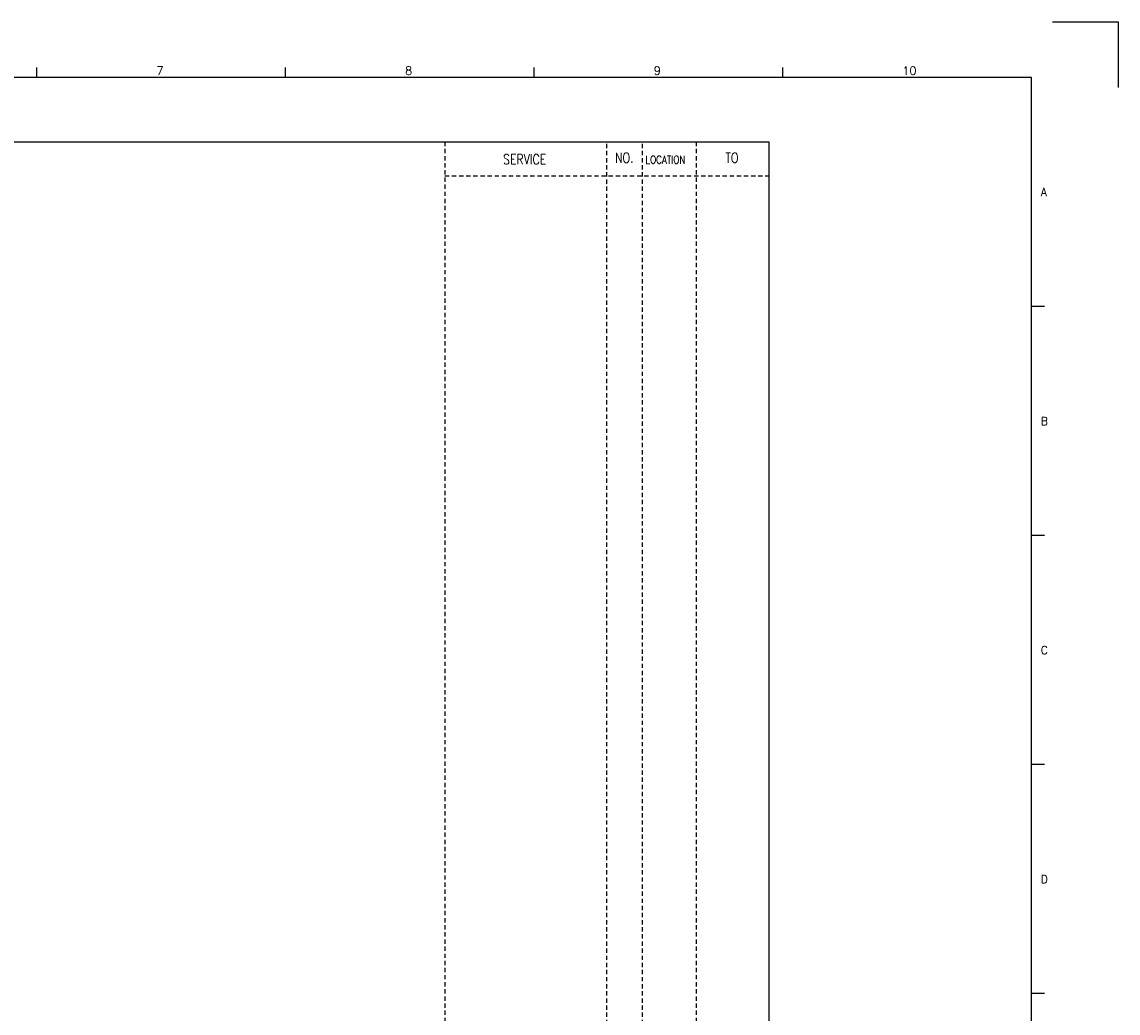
# Model space of a CAD drawing. Extents: x 3147 to 4113, y -124 to 559.
# Tile 4 of 4: x 3728 to 4113, y 211 to 559. Entities that reach past the tile are written whole.
import ezdxf
from ezdxf.enums import TextEntityAlignment as Align

# ---------------------------------------------------------------- set-up
doc = ezdxf.new("R2010")
doc.units = 0
doc.header["$MEASUREMENT"] = 0
doc.linetypes.add('HIDDEN', pattern=[4, 1.5, -1, 1.5])
doc.layers.get('0').update_dxf_attribs({"linetype": 'CONTINUOUS'})
doc.layers.get('Defpoints').update_dxf_attribs({"linetype": 'CONTINUOUS'})
for name, color, linetype in [('CON', 4, 'CONTINUOUS'), ('HID', 2, 'HIDDEN'), ('圖框CON', 4, 'CONTINUOUS'), ('框線', 6, 'CONTINUOUS')]:
    doc.layers.add(name, color=color, linetype=linetype)
doc.styles.add('DAYUKP', font='complex', dxfattribs={"bigfont": 'DAYUKP.SHX'})
doc.styles.add('ROMANS', font='romans', dxfattribs={"width": 0.8})

# ---------------------------------------------------------------- blocks, each defined once
blk = doc.blocks.new('1')
at = {"layer": 'Defpoints'}
blk.add_lwpolyline([(2189, 689.33), (2211.97, 689.33), (2211.97, 666.36)], dxfattribs=at)
at = {"layer": '圖框CON'}
for p, q in [((1832.37, 669.85), (1832.37, 673.29)), ((1919.66, 669.85), (1919.66, 673.29)), ((2006.95, 669.85), (2006.95, 673.29)), ((2094.24, 669.85), (2094.24, 673.29)), ((2186.14, 589.41), (2181.53, 589.41)), ((2186.14, 509.01), (2181.53, 509.01)), ((2186.14, 428.61), (2181.53, 428.61)), ((2186.14, 348.2), (2181.53, 348.2))]:
    blk.add_line(p, q, dxfattribs=at)
at = {"layer": '框線'}
for p, q in [((2181.53, 669.81), (1308.62, 669.81)), ((2181.53, 26.6), (2181.53, 669.81))]:
    blk.add_line(p, q, dxfattribs=at)
at = {"style": 'DAYUKP'}
for s, height, p in [('7', 2.87, (1874.39, 670.78)), ('8', 2.87, (1961.68, 670.78)), ('9', 2.87, (2048.97, 670.78)), ('10', 2.871, (2136.26, 670.78))]:
    blk.add_text(s, height=height, dxfattribs=at).set_placement(p)
for s, p in [('A', (2184.79, 629.6)), ('B', (2184.79, 549.2)), ('C', (2184.79, 468.8)), ('D', (2184.79, 388.39))]:
    blk.add_text(s, height=2.87, dxfattribs=at).set_placement(p, align=Align.MIDDLE_LEFT)

msp = doc.modelspace()

# ---------------------------------------------------------------- linework, layer by layer
at = {"layer": 'CON'}
msp.add_lwpolyline([(3276.18, 516.5), (3990.18, 516.5), (3990.18, 16.7), (3276.18, 16.7)], close=True, dxfattribs=at)
at = {"layer": 'HID'}
for p, q in [((3876.43, 516.5), (3876.43, 16.7)), ((3933.13, 515.8), (3933.13, 16.7)), ((3945.73, 515.8), (3945.73, 16.7)), ((3964.63, 516.5), (3964.63, 16.7)), ((3876.43, 504.6), (3990.18, 504.6))]:
    msp.add_line(p, q, dxfattribs=at)

# ---------------------------------------------------------------- block references
msp.add_blockref('1', (1900.8, -130.73))

# ---------------------------------------------------------------- texts
at = {"layer": 'CON', "style": 'ROMANS', "width": 0.8}
for s, p in [('SERVICE', (3904.47, 510.37)), ('NO.', (3939.43, 510.9)), ('TO', (3977.23, 510.9))]:
    msp.add_text(s, height=3.5, dxfattribs=at).set_placement(p, align=Align.MIDDLE)
msp.add_text('LOCATION', height=2.8, dxfattribs=at).set_placement((3946.87, 508), align=Align.BOTTOM_LEFT)

doc.saveas('drawing.dxf')
